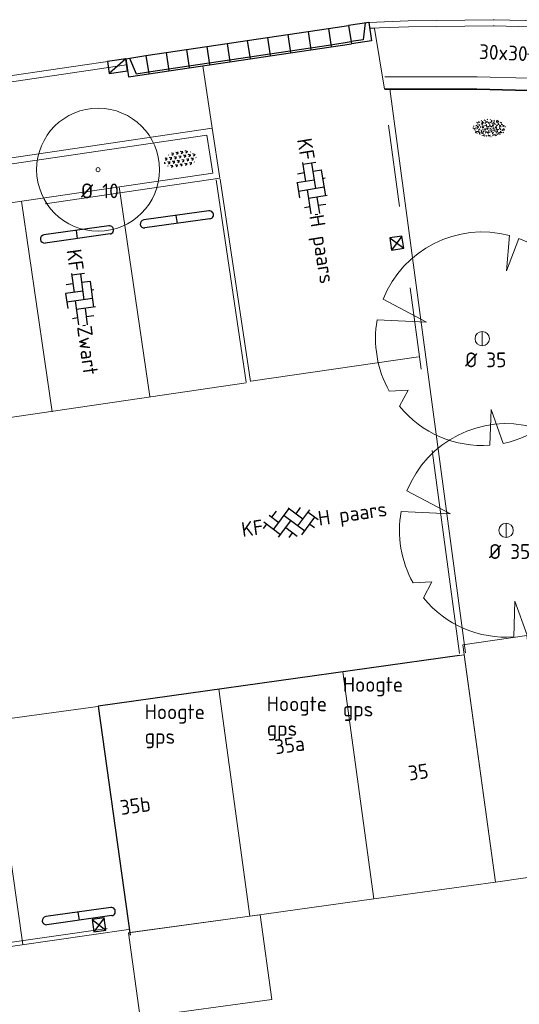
# Model space of a CAD drawing. Header units: metres. Extents: x 102746 to 103541, y 468531 to 469408.
# Tile 20 of 87: x 103098 to 103110, y 469010 to 469034. Entities that reach past the tile are written whole.
import ezdxf
from ezdxf.enums import TextEntityAlignment as Align

# ---------------------------------------------------------------- set-up
doc = ezdxf.new("R2010")
doc.units = ezdxf.units.M
doc.linetypes.add('VH-OPSLUITBAND_100X200', pattern=[16, 8, -2, 4, -2])
doc.linetypes.add('VH-TROTTOIRBAND_130-150', pattern=[15, 5, -2, 2, -2, 2, -2])
doc.layers.get('0').update_dxf_attribs({"lineweight": 25})
for name, color, linetype, lineweight in [('B-RO-BC-AANGRENZENDE CONSTRUCTIE_STAAL-G', 7, 'Continuous', 0), ('B-RO-GR-BOOM-G', 90, 'Continuous', 13), ('B-RO-GR-BOOM_BOOM_10 CM-S', 90, 'Continuous', 25), ('B-RO-GR-GRAS-S', 60, 'Continuous', 25), ('B-RO-GR-SIERPLANTSOEN-S', 90, 'Continuous', 25), ('B-RO-IE-MEUBILAIR_WEGMEUBILAIR-S', 7, 'Continuous', 25), ('B-RO-OG-BGT-G', 253, 'Continuous', 13), ('B-RO-RI-HWA_KOLK-S', 150, 'Continuous', 25), ('B-RO-VH-KANTOPSLUITING_ACHTERKANTBAND-G', 253, 'Continuous', 18), ('B-RO-VH-KANTOPSLUITING_ELEMENT_INRIT-S', 252, 'Continuous', 25), ('B-RO-VH-KANTOPSLUITING_OPSLUITBAND_100X200-G', 150, 'VH-OPSLUITBAND_100X200', 18), ('B-RO-VH-KANTOPSLUITING_TROTTOIRBAND_130 150-G', 84, 'VH-TROTTOIRBAND_130-150', 18), ('B-RO-VH-VERHARDING-G', 252, 'Continuous', 18), ('B-RO-VH-VERHARDING_BETONSTRAATSTEEN-S', 252, 'Continuous', 25), ('B-RO-VH-VERHARDING_TEGEL_BETON-S', 252, 'Continuous', 25), ('X-XX-AL-T18', 7, 'Continuous', 18)]:
    doc.layers.add(name, color=color, linetype=linetype, lineweight=lineweight)
doc.layers.add('B-RO-GR-BOOM_WILG-G', color=7, linetype='Continuous', lineweight=13, true_color=0x5c5c00)
doc.layers.add('R-RO-VH-VERHARDING_TEGEL_BETON_NOKKEN-G', color=7, linetype='Continuous', lineweight=35, true_color=0x30c200)
doc.layers.add('Punten', color=7, linetype='Continuous')
doc.styles.add('NLCS-ISO', font='txt')
doc.styles.add('NLCS-ISO-M200-T18', font='txt', dxfattribs={"height": 0.36})

# ---------------------------------------------------------------- blocks, each defined once
blk = doc.blocks.new('SIE-WEG_PARKEERMAATREGEL_STOOTBAND_200X200X900_DUBBEL')
for p, q in [((0.7999999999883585, 0.1000000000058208), (-0.8000000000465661, 0.1000000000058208)), ((0, -0.1000000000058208), (0, 0.1000000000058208)), ((0.7999999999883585, -0.1000000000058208), (-0.7999999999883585, -0.1000000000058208))]:
    blk.add_line(p, q)
for centre, start, end in [((-0.7999999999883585, 2.91038304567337e-11), 89.99999999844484, 269.9999999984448), ((0.8000000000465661, -8.731149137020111e-11), 269.9999999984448, 90.00000001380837)]:
    blk.add_arc(centre, 0.1, start, end)
blk = doc.blocks.new('B-SRI-KOLK_STRAAT_300X300-SO')
for p, q in [((-0.7500000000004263, 2.842170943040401e-13), (0.7499999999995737, 1.500000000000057)), ((0.7499999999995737, 2.842170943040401e-13), (-0.7500000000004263, 1.500000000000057))]:
    blk.add_line(p, q)
at = {"flags": 128}
blk.add_lwpolyline([(-0.7500000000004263, 2.842170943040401e-13), (0.7499999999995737, 2.842170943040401e-13), (0.7499999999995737, 1.500000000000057), (-0.7500000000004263, 1.500000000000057)], close=True, dxfattribs=at)
blk = doc.blocks.new('SGR-BOOM 10')
at = {"layer": 'B-RO-GR-BOOM-G'}
for radius in [1.5, 0.05]:
    blk.add_circle((0.0006134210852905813, -0.0002409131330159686), radius, dxfattribs=at)
at = {"layer": 'X-XX-AL-T18', "insert": (-0.4167809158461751, -0.3367894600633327), "char_height": 0.36, "attachment_point": 1, "style": 'NLCS-ISO-M200-T18'}
blk.add_mtext_dynamic_manual_height_columns('%%C 10', width=1.833884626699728, gutter_width=1.8, heights=[0], dxfattribs=at)
blk = doc.blocks.new('B-SVH-INRITELEMENT_130 150_180X450X500_LINKS')
for p, q in [((-0.5, 0.45), (0, 0.45)), ((-0.5, 0), (-0.5, 0.45)), ((-0.4052631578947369, 0), (-0.3, 0.3999999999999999)), ((-0.3, 0.3999999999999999), (0, 0.3999999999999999)), ((0, 0), (0, 0.45)), ((-0.5, 0), (0, 0))]:
    blk.add_line(p, q)
blk = doc.blocks.new('B-SVH-INRITELEMENT_130 150_180X450X500_MIDDEN')
for p, q in [((0, 0), (0, 0.4500000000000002)), ((0, 0.4500000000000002), (0.5, 0.4500000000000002)), ((0, 0.4000000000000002), (0.5, 0.4000000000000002)), ((0.5, 0), (0.5, 0.4500000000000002)), ((0, 0), (0.5, 0))]:
    blk.add_line(p, q)
blk = doc.blocks.new('B-SVH-INRITELEMENT_130 150_180X450X500_RECHTS')
for p, q in [((0, 0), (0, 0.45)), ((0.5, 0.45), (0, 0.45)), ((0.3, 0.3999999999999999), (0, 0.3999999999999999)), ((0.405263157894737, 0), (0.3, 0.3999999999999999)), ((0.5, 0), (0.5, 0.45)), ((0.5, 0), (0, 0))]:
    blk.add_line(p, q)
blk = doc.blocks.new('SVH-BSS_KEIFORMAAT_ELLEBOOG_KL-SO')
for p, q in [((-1.871609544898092, 1.501752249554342), (-1.871609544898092, 0.3855414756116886)), ((-1.871609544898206, 1.435541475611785), (1.278390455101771, 1.435541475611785)), ((-0.8216095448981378, 1.746491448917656), (-0.8216095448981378, 1.435541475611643)), ((0.2283904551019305, 1.435541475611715), (0.2283904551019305, -1.714458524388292)), ((1.278390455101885, 1.667504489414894), (1.278390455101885, -0.664458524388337)), ((2.32839045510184, 1.309937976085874), (2.32839045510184, 0.3855414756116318)), ((-2.921609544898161, 0.9167434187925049), (-2.921609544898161, -0.6644585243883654)), ((-2.921609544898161, 0.3855414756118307), (0.2283904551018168, 0.3855414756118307)), ((-0.8216095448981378, 0.385541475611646), (-0.8216095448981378, -1.746491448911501)), ((1.278390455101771, 0.3855414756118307), (3.316110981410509, 0.3855414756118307)), ((3.378390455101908, 0.1772992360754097), (3.378390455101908, -0.1772992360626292)), ((-3.155125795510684, -0.6644585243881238), (-0.8216095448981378, -0.6644585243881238)), ((-1.871609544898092, -0.6644585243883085), (-1.871609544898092, -1.501752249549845)), ((0.2283904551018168, -0.6644585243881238), (3.155125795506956, -0.6644585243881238)), ((2.32839045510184, -0.6644585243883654), (2.32839045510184, -1.30993797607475)), ((-0.8216095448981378, -1.714458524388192), (1.034122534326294, -1.714458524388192))]:
    blk.add_line(p, q)
at = {"style": 'NLCS-ISO'}
blk.add_attdef('FORMAAT', text='', height=1.8, dxfattribs=at).set_placement((-3.39489953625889, -4.365574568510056e-15), align=Align.MIDDLE_RIGHT)
blk.add_attdef('KLEUR', text='', height=1.8, dxfattribs=at).set_placement((3.39489953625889, 3.637978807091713e-16), align=Align.MIDDLE_LEFT)
at = {"style": 'NLCS-ISO', "flags": 1}
blk.add_attdef('FUNCTIE', text='', height=1.8, dxfattribs=at).set_placement((0.1159930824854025, -3.584775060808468), align=Align.MIDDLE_CENTER)
blk = doc.blocks.new('SVH-BSS_KEIFORMAAT_KEPER_KL-SO')
for p, q in [((-2.227386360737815, -0.7424621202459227), (-2.461364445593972e-13, 1.484924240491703)), ((-2.227386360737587, 0.7424621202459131), (-1.567820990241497, 1.402027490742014)), ((-0.09998502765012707, 1.584909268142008), (1.484924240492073, -2.322309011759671e-13)), ((0.742462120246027, 0.7424621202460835), (1.404576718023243, 1.404576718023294)), ((-3.43788558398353, -0.4680371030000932), (-2.969848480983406, 3.774758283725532e-14)), ((-3.307551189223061, 0.3377027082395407), (-1.484924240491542, -1.484924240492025)), ((-2.519732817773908, 1.034808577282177), (-1.484924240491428, -2.748912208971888e-13)), ((-1.773950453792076, -1.773950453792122), (2.086109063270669e-13, 2.082778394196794e-13)), ((-0.7424621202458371, 0.7424621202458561), (1.484924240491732, -1.48492424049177)), ((0.7424621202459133, -0.7424621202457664), (2.463847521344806, 0.9789232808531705)), ((1.058390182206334, -1.911458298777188), (2.969848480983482, 9.325873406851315e-15)), ((2.227386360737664, 0.7424621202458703), (3.310004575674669, -0.3401560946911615)), ((-0.7424621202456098, -0.7424621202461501), (0.5036314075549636, -1.988555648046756)), ((2.227386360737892, -0.7424621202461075), (2.720216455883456, -1.235292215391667)), ((-0.5150548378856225, -1.999979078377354), (9.492406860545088e-14, -1.484924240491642))]:
    blk.add_line(p, q)
at = {"style": 'NLCS-ISO'}
blk.add_attdef('FORMAAT', text='', height=1.8, dxfattribs=at).set_placement((-3.471395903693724, -0.2340185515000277), align=Align.MIDDLE_RIGHT)
blk.add_attdef('KLEUR', text='', height=1.8, dxfattribs=at).set_placement((3.318214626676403, -0.215048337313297), align=Align.MIDDLE_LEFT)
at = {"style": 'NLCS-ISO', "flags": 1}
blk.add_attdef('FUNCTIE', text='', height=1.8, dxfattribs=at).set_placement((0.1159930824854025, -3.584775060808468), align=Align.MIDDLE_CENTER)
blk = doc.blocks.new('SVH-TEGEL_300X300_DUN_LINT_KL-SO')
for p, q in [((-2.25, 1.355676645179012), (-2.25, -6.969183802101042e-16)), ((-1.900843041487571, 1.499999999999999), (1.90084304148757, 1.499999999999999)), ((-1.5, 1.624087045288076), (-1.5, 1.499999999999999)), ((-0.7499999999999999, 1.5), (-0.7500000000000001, 1.377682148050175e-16)), ((3.325515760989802e-16, 1.810386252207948), (2.755364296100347e-16, 1.499999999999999)), ((0.7500000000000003, 1.499999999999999), (0.7500000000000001, -1.247991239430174e-15)), ((1.5, 1.624087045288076), (1.5, 1.499999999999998)), ((2.25, 1.355676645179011), (2.25, -4.133046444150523e-16)), ((0, 0), (-2.755364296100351e-16, -1.500000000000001)), ((-3.39489953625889, -4.866106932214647e-16), (3.39489953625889, -1.733835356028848e-15)), ((-3, -3.055132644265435e-15), (-3.000000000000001, -0.8474312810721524)), ((-1.5, -8.346865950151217e-16), (-1.5, -1.500000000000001)), ((1.5, -2.495982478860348e-15), (1.5, -1.500000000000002)), ((2.999999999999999, -2.495982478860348e-15), (2.999999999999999, -0.8474312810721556)), ((-1.900843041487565, -1.500000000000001), (1.900843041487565, -1.500000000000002)), ((-0.7500000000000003, -1.499999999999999), (-0.7500000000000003, -1.765655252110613)), ((0.7499999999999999, -1.500000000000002), (0.7499999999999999, -1.765655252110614))]:
    blk.add_line(p, q)
at = {"style": 'NLCS-ISO'}
blk.add_attdef('FORMAAT', text='', height=1.8, dxfattribs=at).set_placement((-3.39489953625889, -4.866106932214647e-16), align=Align.MIDDLE_RIGHT)
blk.add_attdef('KLEUR', text='', height=1.8, dxfattribs=at).set_placement((3.39489953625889, -1.733835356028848e-15), align=Align.MIDDLE_LEFT)
at = {"style": 'NLCS-ISO', "flags": 1}
blk.add_attdef('FUNCTIE', text='', height=1.8, dxfattribs=at).set_placement((0.1159930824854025, -3.584775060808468), align=Align.MIDDLE_CENTER)
blk = doc.blocks.new('SGR-GRAS_01-SO')
at = {"ltscale": 0.1}
for p, q in [((-1.963883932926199, -0.07009183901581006), (-1.976907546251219, 0.003768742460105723)), ((-1.929988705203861, 0.1884380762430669), (-1.925125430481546, 0.244025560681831)), ((-1.893339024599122, 0.2367171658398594), (-1.921057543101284, 0.2527204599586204)), ((-1.667776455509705, 0.02335000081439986), (-1.595332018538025, 0.04276142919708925)), ((-1.595790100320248, 0.240727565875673), (-1.64882310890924, 0.2937605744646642)), ((-1.530182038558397, 0.3157235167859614), (-1.59513394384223, 0.3532235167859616)), ((-1.448094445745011, 0.6444293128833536), (-1.520538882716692, 0.6638407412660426)), ((-1.516706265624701, 0.1869036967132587), (-1.441706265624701, 0.1869036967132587)), ((-1.468505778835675, 0.5757413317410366), (-1.481529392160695, 0.6496019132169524)), ((-1.358436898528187, 0.2062951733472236), (-1.430881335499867, 0.2257066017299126)), ((-1.426759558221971, 0.4761588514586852), (-1.354315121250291, 0.4955702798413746)), ((-1.420534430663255, 0.1307330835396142), (-1.355582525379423, 0.1682330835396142)), ((-1.36865807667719, 0.009476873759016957), (-1.38168169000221, 0.08333745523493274)), ((-1.375079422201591, 0.1056770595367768), (-1.3220464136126, 0.1587100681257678)), ((-1.334450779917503, 0.1112397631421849), (-1.327914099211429, 0.1859543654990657)), ((-1.301832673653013, 0.7612362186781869), (-1.32375157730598, 0.7738911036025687)), ((-1.2843362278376, 0.6840517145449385), (-1.277799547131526, 0.7587663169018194)), ((-1.1670250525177, 0.394729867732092), (-1.231976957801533, 0.4322298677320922)), ((-1.171526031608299, 0.2407275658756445), (-1.22455904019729, 0.2937605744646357)), ((-1.153848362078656, 0.6473139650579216), (-1.206881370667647, 0.7003469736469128)), ((-1.112369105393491, 0.1721709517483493), (-1.039924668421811, 0.1915823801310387)), ((-1.032217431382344, 0.02822351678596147), (-1.097169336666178, 0.06572351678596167)), ((-0.9386756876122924, 0.8402425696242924), (-1.003627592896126, 0.8777425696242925)), ((-0.9684930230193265, 0.5122634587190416), (-0.9154600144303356, 0.5652964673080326)), ((-0.8926870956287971, 0.4956083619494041), (-0.9651315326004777, 0.5150197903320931)), ((-0.9417062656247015, 0.1869036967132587), (-0.8667062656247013, 0.1869036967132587)), ((-0.9225698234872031, 0.4182330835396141), (-0.8576179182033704, 0.4557330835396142)), ((-0.8917062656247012, 0.8119036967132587), (-0.8167062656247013, 0.8119036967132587)), ((-0.8732799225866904, 0.6553100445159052), (-0.8863035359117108, 0.7291706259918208)), ((-0.8030295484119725, 0.05747422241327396), (-0.8754739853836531, 0.07688565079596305)), ((-0.8713522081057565, 0.6249798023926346), (-0.7989077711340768, 0.644391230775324)), ((-0.8038680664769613, 0.4737362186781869), (-0.8688199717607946, 0.5112362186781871)), ((-0.7472619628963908, 0.2407275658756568), (-0.800294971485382, 0.293760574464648)), ((-0.7734322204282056, 0.0890455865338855), (-0.786455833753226, 0.1629061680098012)), ((-0.7295842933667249, 0.6473139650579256), (-0.7826173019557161, 0.7003469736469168)), ((-0.738912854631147, 0.03404145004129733), (-0.7323761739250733, 0.1087560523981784)), ((-0.6690604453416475, 0.107229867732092), (-0.734012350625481, 0.1447298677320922)), ((-0.6887983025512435, 0.606853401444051), (-0.6822616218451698, 0.6815680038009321)), ((-0.5755187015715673, 0.9192489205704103), (-0.6404706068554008, 0.9567489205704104)), ((-0.5619066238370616, 0.9188498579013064), (-0.5088736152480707, 0.9718828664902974)), ((-0.5569617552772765, 0.3209919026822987), (-0.4845173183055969, 0.3404033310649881)), ((-0.4407110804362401, 0.5527425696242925), (-0.5056629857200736, 0.5902425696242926)), ((-0.4269372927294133, 0.7849215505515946), (-0.4993817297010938, 0.8043329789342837)), ((-0.4246052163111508, 0.7057330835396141), (-0.3596533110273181, 0.743233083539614)), ((-0.3372797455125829, 0.3467874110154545), (-0.4097241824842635, 0.3661988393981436)), ((-0.3229978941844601, 0.2407275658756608), (-0.3760309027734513, 0.293760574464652)), ((-0.305903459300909, 0.186236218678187), (-0.3708553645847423, 0.2237362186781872)), ((-0.3667062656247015, 0.1869036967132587), (-0.2917062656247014, 0.1869036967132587)), ((-0.305320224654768, 0.6473139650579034), (-0.3583532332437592, 0.7003469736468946)), ((-0.3167062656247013, 0.8119036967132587), (-0.2417062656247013, 0.8119036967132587)), ((-0.3159448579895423, 0.773800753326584), (-0.2435004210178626, 0.7932121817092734)), ((-0.278054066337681, 0.7348787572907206), (-0.2910776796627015, 0.8087393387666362)), ((-0.2123617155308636, 0.998255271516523), (-0.2688534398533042, 1.03087078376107)), ((-0.2425713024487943, 0.01700400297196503), (-0.1701268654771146, 0.03641543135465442)), ((-0.1782063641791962, 0.1686142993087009), (-0.1912299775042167, 0.2424748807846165)), ((-0.1433749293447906, -0.04315686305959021), (-0.1368382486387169, 0.03155773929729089)), ((-0.07755409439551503, 0.6317489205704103), (-0.1425059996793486, 0.6692489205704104)), ((-0.09326037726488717, 0.5296550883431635), (-0.08672369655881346, 0.6043696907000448)), ((-0.08460954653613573, 0.1587100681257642), (-0.03157653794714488, 0.2117430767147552)), ((-0.06880394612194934, 0.1894672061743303), (-0.003852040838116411, 0.2269672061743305)), ((0.05725352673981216, 0.2652425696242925), (-0.007698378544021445, 0.3027425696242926)), ((-0.001554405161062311, 0.4698128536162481), (0.07089003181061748, 0.4892242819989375)), ((0.1012661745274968, 0.2407275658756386), (0.04823316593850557, 0.2937605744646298)), ((0.128470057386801, 0.6361005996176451), (0.05602562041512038, 0.6555120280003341)), ((0.1189438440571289, 0.6473139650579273), (0.06591083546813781, 0.7003469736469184)), ((0.07335939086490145, 0.9932330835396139), (0.1383112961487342, 1.030733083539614)), ((0.2181276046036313, 0.1979664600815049), (0.1456831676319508, 0.217377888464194)), ((0.2082937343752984, 0.1869036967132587), (0.2832937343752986, 0.1869036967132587)), ((0.2856028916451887, 0.7107552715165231), (0.2206509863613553, 0.7482552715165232)), ((0.2394624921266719, 0.9226217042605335), (0.3119069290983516, 0.9420331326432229)), ((0.2582937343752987, 0.8119036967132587), (0.3332937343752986, 0.8119036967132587)), ((0.3171717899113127, 0.8144474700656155), (0.3041481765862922, 0.888308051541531)), ((0.3128360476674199, 0.1658249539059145), (0.3852804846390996, 0.1852363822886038)), ((0.3219768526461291, 0.565296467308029), (0.37500986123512, 0.61832947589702)), ((0.4204105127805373, 0.3442489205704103), (0.3554586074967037, 0.3817489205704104)), ((0.4170194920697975, 0.2481830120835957), (0.403995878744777, 0.3220435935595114)), ((0.4291606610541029, 0.4769672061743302), (0.4941125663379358, 0.5144672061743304)), ((0.5255302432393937, 0.2407275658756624), (0.4724972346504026, 0.2937605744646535)), ((0.5432079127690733, 0.6473139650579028), (0.4901749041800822, 0.700346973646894)), ((0.5552181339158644, -0.02225743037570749), (0.4902662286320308, 0.01524256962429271)), ((0.5022775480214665, 0.4524567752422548), (0.5088142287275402, 0.5271713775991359)), ((0.5942198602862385, 0.9254137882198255), (0.521775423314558, 0.9448252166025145)), ((0.5538529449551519, 0.6186338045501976), (0.6262973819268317, 0.638045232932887)), ((0.6487598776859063, 0.7897616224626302), (0.5838079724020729, 0.8272616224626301)), ((0.6838774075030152, 0.4872796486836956), (0.6114329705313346, 0.5066910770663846)), ((0.7735349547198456, 0.04914550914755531), (0.701090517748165, 0.06855693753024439)), ((0.7835674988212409, 0.4232552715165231), (0.7186155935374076, 0.4607552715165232)), ((0.7832937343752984, 0.1869036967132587), (0.8582937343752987, 0.1869036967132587)), ((0.8332937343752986, 0.8119036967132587), (0.9082937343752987, 0.8119036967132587)), ((0.9183751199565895, 0.05674892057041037), (0.853423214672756, 0.09424892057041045)), ((0.8682433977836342, 0.3146459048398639), (0.9406878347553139, 0.3340573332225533)), ((0.9497943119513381, 0.240727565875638), (0.896761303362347, 0.2937605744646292)), ((0.9123976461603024, 0.8940161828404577), (0.9069385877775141, 0.9249760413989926)), ((0.9674719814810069, 0.6473139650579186), (0.9144389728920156, 0.7003469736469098)), ((0.9271252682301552, 0.7644672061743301), (0.992077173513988, 0.8019672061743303)), ((1.011916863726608, 0.8687679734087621), (0.946964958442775, 0.9062679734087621)), ((1.012245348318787, 0.3277517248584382), (0.9992217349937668, 0.4016123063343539)), ((1.149627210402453, 0.7765928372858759), (1.077182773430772, 0.796004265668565)), ((1.146724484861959, 0.5022616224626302), (1.081772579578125, 0.5397616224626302)), ((1.097815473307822, 0.3752584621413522), (1.104352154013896, 0.4499730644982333)), ((1.109260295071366, 0.767454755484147), (1.181704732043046, 0.7868661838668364)), ((1.239284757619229, 0.338458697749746), (1.166840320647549, 0.357870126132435)), ((1.18263385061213, 0.01065800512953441), (1.255078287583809, 0.0300694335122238)), ((1.205860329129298, 0.2117430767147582), (1.258893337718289, 0.2647760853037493)), ((1.281532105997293, 0.1357552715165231), (1.21658020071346, 0.1732552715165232)), ((1.282926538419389, 0.2482013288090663), (1.347878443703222, 0.2857013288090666)), ((1.374058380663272, 0.2407275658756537), (1.32102537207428, 0.2937605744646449)), ((1.391736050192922, 0.6473139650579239), (1.338703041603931, 0.7003469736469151)), ((1.358293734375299, 0.1869036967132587), (1.433293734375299, 0.1869036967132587)), ((1.423650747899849, 0.4634668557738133), (1.496095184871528, 0.4828782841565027)), ((1.509881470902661, 0.5812679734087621), (1.444929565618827, 0.6187679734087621)), ((1.644689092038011, 0.2147616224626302), (1.579737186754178, 0.2522616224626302)), ((1.607471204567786, 0.4073204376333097), (1.594447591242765, 0.4811810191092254)), ((1.693353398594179, 0.2980601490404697), (1.699890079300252, 0.3727747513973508)), ((1.794692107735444, 0.1896377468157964), (1.722247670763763, 0.2090491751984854)), ((1.738041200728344, 0.1594789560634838), (1.810485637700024, 0.1788903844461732)), ((1.798322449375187, 0.240727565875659), (1.745289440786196, 0.2937605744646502)), ((1.933293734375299, 0.1869036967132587), (1.948146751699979, 0.1869036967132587)), ((-1.918499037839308, -0.1567669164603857), (-1.853547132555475, -0.1192669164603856)), ((-1.824186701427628, -0.08301801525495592), (-1.896631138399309, -0.06360658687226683)), ((-1.758531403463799, -0.1297891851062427), (-1.823483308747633, -0.0922891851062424)), ((-1.781665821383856, -0.300909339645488), (-1.728632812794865, -0.247876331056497)), ((-1.623723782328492, -0.4962955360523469), (-1.688675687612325, -0.4587955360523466)), ((-1.631145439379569, -0.572445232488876), (-1.68417844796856, -0.5194122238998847)), ((-1.613467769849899, -0.1658588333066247), (-1.666500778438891, -0.1128258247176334)), ((-1.566706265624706, -0.4380963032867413), (-1.491706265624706, -0.4380963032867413)), ((-1.535305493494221, -0.6572178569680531), (-1.497745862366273, -0.6355327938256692)), ((-1.395374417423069, -0.05078283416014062), (-1.460326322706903, -0.01328283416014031)), ((-1.384565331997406, -0.4615721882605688), (-1.378028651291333, -0.3868575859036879)), ((-1.353386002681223, -0.2806378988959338), (-1.280941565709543, -0.2612264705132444)), ((-1.268779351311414, -0.2318389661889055), (-1.341223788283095, -0.2124275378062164)), ((-1.260566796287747, -0.4172891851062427), (-1.32551870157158, -0.3797891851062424)), ((-1.268810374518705, -0.5567875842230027), (-1.281833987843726, -0.4829270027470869)), ((-1.206881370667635, -0.5724452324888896), (-1.259914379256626, -0.5194122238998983)), ((-1.179121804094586, -0.6699731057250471), (-1.251566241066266, -0.650561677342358)), ((-1.189203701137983, -0.1658588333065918), (-1.242236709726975, -0.1128258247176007)), ((-1.125759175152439, -0.7837955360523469), (-1.190711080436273, -0.7462955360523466)), ((-1.064733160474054, -0.3855327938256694), (-0.9997812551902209, -0.3480327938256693)), ((-1.038995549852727, -0.5846257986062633), (-0.9665511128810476, -0.5652143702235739)), ((-0.991706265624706, -0.4380963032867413), (-0.9167062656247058, -0.4380963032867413)), ((-0.8974098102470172, -0.3382828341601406), (-0.9623617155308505, -0.3007828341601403)), ((-0.8977823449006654, -0.6544627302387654), (-0.8447493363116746, -0.6014297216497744)), ((-0.8361067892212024, -0.9432198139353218), (-0.8533279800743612, -0.9259986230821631)), ((-0.7826173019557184, -0.5724452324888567), (-0.8356503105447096, -0.5194122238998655)), ((-0.7626021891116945, -0.7047891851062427), (-0.8275540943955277, -0.6672891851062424)), ((-0.7649396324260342, -0.1658588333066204), (-0.8179726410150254, -0.1128258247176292)), ((-0.7979786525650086, -0.1318169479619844), (-0.7255342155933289, -0.112405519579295)), ((-0.7890274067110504, -0.5387705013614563), (-0.7824907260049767, -0.4640558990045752)), ((-0.7133720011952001, -0.3806599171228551), (-0.7858164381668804, -0.361248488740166)), ((-0.7246050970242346, -0.8886136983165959), (-0.6521606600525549, -0.8692022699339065)), ((-0.7089318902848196, -0.9017986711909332), (-0.6439799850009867, -0.864298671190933)), ((-0.6237144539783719, -0.8187940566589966), (-0.6961588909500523, -0.7993826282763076)), ((-0.6735845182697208, -0.4772188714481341), (-0.6866081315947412, -0.4033582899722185)), ((-0.534252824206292, -0.2592764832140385), (-0.5992047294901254, -0.2217764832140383)), ((-0.5823747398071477, -0.9944952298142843), (-0.5867604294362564, -0.9696227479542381)), ((-0.5667685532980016, -0.09803279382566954), (-0.5018166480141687, -0.0605327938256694)), ((-0.4911959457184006, -0.2478763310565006), (-0.4381629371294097, -0.1948433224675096)), ((-0.483588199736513, -0.4358048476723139), (-0.4111437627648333, -0.4163934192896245)), ((-0.3994452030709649, -0.6257828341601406), (-0.4643971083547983, -0.5882828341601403)), ((-0.3760309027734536, -0.9790316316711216), (-0.4290639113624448, -0.9259986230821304)), ((-0.416706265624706, -0.4380963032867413), (-0.3417062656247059, -0.4380963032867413)), ((-0.3583532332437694, -0.5724452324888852), (-0.4113862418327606, -0.519412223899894)), ((-0.3406755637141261, -0.1658588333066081), (-0.3937085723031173, -0.1128258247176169)), ((-0.2646375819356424, -0.9922891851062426), (-0.3295894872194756, -0.9547891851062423)), ((-0.2476221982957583, -0.09134672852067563), (-0.3200666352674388, -0.07193530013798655)), ((-0.1710958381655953, -0.180270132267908), (-0.2360477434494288, -0.1427701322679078)), ((-0.1579646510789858, -0.5294808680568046), (-0.2304090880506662, -0.5100694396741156)), ((-0.2109672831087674, -0.6142986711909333), (-0.1460153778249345, -0.5767986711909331)), ((-0.193489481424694, -0.6159688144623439), (-0.1869528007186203, -0.5412542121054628)), ((-0.1691977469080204, -0.7397927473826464), (-0.09675330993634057, -0.720381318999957)), ((-0.06830710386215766, -0.9676150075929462), (-0.1407515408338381, -0.9482035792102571)), ((-0.03628821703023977, -0.5467764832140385), (-0.1012401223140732, -0.5092764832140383)), ((-0.07835866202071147, -0.3976501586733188), (-0.09138227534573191, -0.3237895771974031)), ((-0.01389886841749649, -1.008016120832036), (0.03913414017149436, -0.9549831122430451)), ((0.04823316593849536, -0.9790316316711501), (-0.004799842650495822, -0.925998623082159)), ((0.02148904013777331, -0.9639146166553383), (0.008465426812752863, -0.8900540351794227)), ((0.0659108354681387, -0.5724452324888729), (0.01287782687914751, -0.5194122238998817)), ((0.08358850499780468, -0.1658588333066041), (0.0305554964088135, -0.1128258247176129)), ((0.09851940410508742, -0.9132828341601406), (0.03356749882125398, -0.8757828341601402)), ((0.07181915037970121, -0.2869838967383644), (0.1442635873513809, -0.2675724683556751)), ((0.1920611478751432, -0.101263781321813), (0.1271092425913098, -0.06376378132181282)), ((0.1582937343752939, -0.4380963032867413), (0.2332937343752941, -0.4380963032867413)), ((0.1721150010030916, -1.036566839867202), (0.217637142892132, -1.024369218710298)), ((0.307785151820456, -0.2401676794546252), (0.2353407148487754, -0.2207562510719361)), ((0.326868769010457, -0.467770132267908), (0.2619168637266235, -0.4302701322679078)), ((0.2869973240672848, -0.3267986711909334), (0.3519492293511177, -0.2892986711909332)), ((0.3974426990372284, -0.6783018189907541), (0.324998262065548, -0.6588903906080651)), ((0.3862096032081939, -0.590971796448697), (0.4586540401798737, -0.5715603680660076)), ((0.3926875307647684, -0.6014297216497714), (0.4457205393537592, -0.5483967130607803)), ((0.4616763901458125, -0.8342764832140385), (0.3967244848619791, -0.7967764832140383)), ((0.4020484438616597, -0.6931671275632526), (0.4085851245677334, -0.6184525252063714)), ((0.4724972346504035, -0.9790316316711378), (0.4194642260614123, -0.9259986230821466)), ((0.4901749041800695, -0.5724452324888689), (0.4371418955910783, -0.5194122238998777)), ((0.4521629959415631, -0.1203551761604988), (0.4586996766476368, -0.04564057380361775)), ((0.5078525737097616, -0.1658588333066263), (0.4548195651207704, -0.1128258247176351)), ((0.5168671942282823, -0.3180814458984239), (0.5038435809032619, -0.2442208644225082)), ((0.6167148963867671, -0.8843459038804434), (0.6036912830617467, -0.8104853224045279)), ((0.6900257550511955, -0.388763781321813), (0.6250738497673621, -0.3512637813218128)), ((0.6272265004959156, -0.138162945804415), (0.6996709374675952, -0.1187515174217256)), ((0.6427985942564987, -0.8430645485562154), (0.7077504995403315, -0.8055645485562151)), ((0.7006000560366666, -0.8949596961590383), (0.7730444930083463, -0.875548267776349)), ((0.7332937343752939, -0.4380963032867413), (0.8082937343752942, -0.4380963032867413)), ((0.8248333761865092, -0.755270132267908), (0.7598814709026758, -0.7177701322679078)), ((0.7849619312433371, -0.03929867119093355), (0.84991383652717, -0.001798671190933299)), ((0.8631925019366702, -0.3889886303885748), (0.7907480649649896, -0.3695772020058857)), ((0.7992739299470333, -0.1948433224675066), (0.852306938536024, -0.1418103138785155)), ((0.8560084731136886, -0.9382788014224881), (0.8437282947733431, -0.9259986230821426)), ((0.9144389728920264, -0.5724452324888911), (0.8614059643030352, -0.5194122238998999)), ((0.9321166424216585, -0.1658588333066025), (0.8790836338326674, -0.1128258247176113)), ((0.9528500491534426, -0.8271227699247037), (0.8804056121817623, -0.8077113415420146)), ((0.9416169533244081, -0.4421508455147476), (1.014061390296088, -0.4227394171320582)), ((1.053182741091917, -0.3097574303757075), (0.988230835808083, -0.2722574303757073)), ((0.9975863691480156, -0.7703654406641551), (1.004123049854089, -0.695650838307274)), ((1.047700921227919, -0.1975534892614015), (1.054237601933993, -0.1228388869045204)), ((1.112093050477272, -0.2385127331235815), (1.099069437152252, -0.1646521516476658)), ((1.187990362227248, -0.676263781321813), (1.123038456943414, -0.6387637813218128)), ((1.140763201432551, -0.5555645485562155), (1.205715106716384, -0.5180645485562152)), ((1.211940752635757, -0.804777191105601), (1.198917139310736, -0.7309166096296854)), ((1.256007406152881, -0.7461387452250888), (1.328451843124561, -0.7267273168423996)), ((1.32894230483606, -0.09967544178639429), (1.256497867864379, -0.0802640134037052)), ((1.338703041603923, -0.5724452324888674), (1.285670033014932, -0.5194122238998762)), ((1.356380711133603, -0.1658588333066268), (1.303347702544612, -0.1128258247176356)), ((1.308293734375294, -0.4380963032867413), (1.383293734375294, -0.4380963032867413)), ((1.418599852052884, -0.5378095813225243), (1.346155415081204, -0.5183981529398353)), ((1.416339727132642, -0.2307510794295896), (1.351387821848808, -0.1932510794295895)), ((1.551147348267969, -0.5972574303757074), (1.486195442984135, -0.5597574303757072)), ((1.497024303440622, -0.2933298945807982), (1.569468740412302, -0.2739184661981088)), ((1.638727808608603, -0.2680645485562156), (1.703679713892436, -0.2305645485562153)), ((1.643238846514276, -0.2747518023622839), (1.649775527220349, -0.2000372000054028)), ((1.684164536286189, -0.5473895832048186), (1.736190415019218, -0.4953637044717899)), ((1.70731890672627, -0.1589440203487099), (1.69429529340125, -0.08508343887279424)), ((1.71280390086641, -0.5222820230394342), (1.709934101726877, -0.5194122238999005)), ((1.779496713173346, -0.1517447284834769), (1.714544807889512, -0.1142447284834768)), ((1.780644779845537, -0.1658588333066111), (1.727611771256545, -0.1128258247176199)), ((1.884349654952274, -0.2484963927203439), (1.811905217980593, -0.2290849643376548))]:
    blk.add_line(p, q, dxfattribs=at)
at = {"ltscale": 0.1, "style": 'NLCS-ISO'}
blk.add_attdef('TYPE', text='', height=0.5, dxfattribs=at).set_placement((3.470943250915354, -0.01606055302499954), align=Align.MIDDLE_CENTER)
blk = doc.blocks.new('A$C97b2be2f')
at = {"layer": 'B-RO-GR-BOOM_WILG-G', "ltscale": 20, "flags": 128}
for points in [[(0.3810232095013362, 1.440527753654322), (0.3371788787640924, 0.9489948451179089), (0.5119143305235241, 1.399371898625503)], [(-1.466283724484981, 0.2651724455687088), (-0.7783972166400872, 0.2324743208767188), (-1.384460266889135, 0.5509729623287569)], [(1.489571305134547, -0.0383792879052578), (0.7584925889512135, -0.1628187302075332), (1.330071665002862, -0.6717320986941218)], [(-1.153620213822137, -0.9431077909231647), (-1.036310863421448, -0.7157619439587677), (-1.297781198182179, -0.7321646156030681)], [(0.2935069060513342, -1.460886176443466), (0.1240664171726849, -0.9855914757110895), (0.1067133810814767, -1.486241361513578)]]:
    blk.add_lwpolyline(points, dxfattribs=at)
blk.add_lwpolyline([(1.489569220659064, -0.03837923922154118, 0.3219436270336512), (0.5119133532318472, 1.399369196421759, 0.3219436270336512)], format="xyb", dxfattribs=at)
at = {"layer": 'B-RO-GR-BOOM_WILG-G', "ltscale": 20}
for start, end in [(75.18440999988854, 158.2989530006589), (169.7490490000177, 209.4302330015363), (281.3600670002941, 333.2046490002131), (219.2666920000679, 274.1068389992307)]:
    blk.add_arc((0, 0), 1.490063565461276, start, end, dxfattribs=at)
blk = doc.blocks.new('SGR-SIERPLANTSOEN-SO')
at = {"ltscale": 0.1}
h = blk.add_hatch(dxfattribs=at)
h.set_pattern_fill('GR-SIERPLANTSOEN', color=256, scale=0.1, style=0, pattern_type=2)
h.set_pattern_definition([(30, (-2.066961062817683, -1.090504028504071), (0.2886752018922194, 0.4999998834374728), [0.2, -0.8]), (90, (-1.980358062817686, -1.140504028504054), (-0.288675, 0.5), [0.2, -0.8]), (150, (-1.893755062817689, -1.090504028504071), (-0.5773502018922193, 1.165625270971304e-07), [0.2, -0.8])])
edge = h.paths.add_edge_path()
edge.add_ellipse((0, 0), major_axis=(1.980358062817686, 0), ratio=0.5254120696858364, start_angle=0, end_angle=360, ccw=False)
at = {"ltscale": 0.1, "style": 'NLCS-ISO'}
blk.add_attdef('TYPE', text='', height=0.5, dxfattribs=at).set_placement((3.470943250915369, -0.01606055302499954), align=Align.MIDDLE_CENTER)
blk = doc.blocks.new('B-SRI-KOLK_TROTTOIR-SO')
blk.add_line((-1.124999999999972, 0), (1.124999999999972, 1.499999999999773))
at = {"flags": 128}
blk.add_lwpolyline([(-1.124999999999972, 0), (1.124999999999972, 0), (1.124999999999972, 1.499999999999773), (-1.124999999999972, 1.499999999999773)], close=True, dxfattribs=at)

msp = doc.modelspace()

# ---------------------------------------------------------------- linework, layer by layer
at = {"layer": 'B-RO-GR-BOOM_WILG-G', "flags": 128}
for points, elevation in [([(103109.2544802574, 469026.12625), (103109.2544802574, 469025.77625)], -3.685), ([(103109.8374506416, 469021.4515004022), (103109.8374506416, 469021.1015004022)], -3.623)]:
    msp.add_lwpolyline(points, dxfattribs=dict(at, elevation=elevation))
at = {"layer": 'B-RO-GR-BOOM_WILG-G'}
for centre in [(103109.2544802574, 469025.95125, -3.685), (103109.8374506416, 469021.2765004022, -3.623)]:
    msp.add_circle(centre, 0.175, dxfattribs=at)
at = {"layer": 'B-RO-OG-BGT-G', "color": 252, "flags": 128}
for points in [[(103110.346, 469018.71), (103108.779, 469018.482), (103109.579, 469012.695), (103111.096, 469012.917)], [(103105.8500381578, 469017.8239454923), (103106.608, 469012.286), (103109.579, 469012.695), (103108.8127121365, 469018.2381348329)], [(103106.608, 469012.286), (103105.8500381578, 469017.8239454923), (103102.8291992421, 469017.4006592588), (103103.584, 469011.869)], [(103102.8291992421, 469017.4006592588), (103099.8845585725, 469016.9879752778), (103100.6549570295, 469011.4660181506), (103103.584, 469011.869)], [(103100.619, 469011.461), (103100.904, 469009.393), (103104.117, 469009.835), (103103.832, 469011.903), (103103.584, 469011.869)]]:
    msp.add_lwpolyline(points, close=True, dxfattribs=at)
msp.add_lwpolyline([(103111.096, 469012.917), (103109.579, 469012.695), (103106.608, 469012.286), (103103.584, 469011.869), (103100.6549661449, 469011.4659491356)], dxfattribs=at)
at = {"layer": 'B-RO-VH-KANTOPSLUITING_ACHTERKANTBAND-G', "linetype": 'Continuous'}
for points, elevation in [([(103116.534625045, 469033.164640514), (103116.534625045, 469033.164640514), (103114.078496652, 469033.364810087), (103114.078496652, 469033.364810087), (103111.616457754, 469033.524051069), (103111.616457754, 469033.524051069), (103109.546656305, 469033.581101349), (103109.525118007, 469033.58127447), (103109.525118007, 469033.58127447), (103107.454666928, 469033.55750287), (103106.5094340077, 469033.5222879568)], -3.8314033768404), ([(103100.575737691, 469032.631915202), (103084.520775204, 469030.252706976)], -3.866918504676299), ([(103108.845672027, 469018.2919528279), (103106.99940697, 469032.046995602)], -3.65656340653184), ([(103102.857308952, 469029.838985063), (103103.595512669, 469024.9085436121)], -3.7486331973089), ([(103083.47036849, 469028.24084805), (103086.161825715, 469009.464058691), (103100.620823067, 469011.542146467)], -3.733611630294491)]:
    msp.add_lwpolyline(points, dxfattribs=dict(at, elevation=elevation))
at = {"layer": 'B-RO-VH-KANTOPSLUITING_ACHTERKANTBAND-G', "linetype": 'Continuous', "elevation": -3.65390393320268}
msp.add_lwpolyline([(103083.742148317, 469028.154238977), (103083.872547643, 469027.22927061), (103102.677550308, 469029.991814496), (103102.535971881, 469030.912315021)], close=True, dxfattribs=at)
at = {"layer": 'B-RO-VH-KANTOPSLUITING_OPSLUITBAND_100X200-G'}
for points, elevation in [([(103102.758411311, 469029.8241777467), (103103.4966150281, 469024.8937362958)], -3.7486331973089), ([(103083.5693567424, 469028.2550369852), (103086.2466197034, 469009.5772730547), (103100.6065969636, 469011.6411293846)], -3.733611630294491)]:
    msp.add_lwpolyline(points, dxfattribs=dict(at, elevation=elevation))
at = {"layer": 'B-RO-VH-KANTOPSLUITING_TROTTOIRBAND_130 150-G'}
for points, elevation in [([(103116.5468093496, 469033.3141448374), (103114.0894303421, 469033.5144163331), (103111.6233673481, 469033.6739175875), (103109.5493258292, 469033.7310847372), (103109.5248597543, 469033.7312813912), (103107.4508543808, 469033.707468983), (103106.4882076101, 469033.6647167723)], -3.8314033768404), ([(103100.5537491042, 469032.7802947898), (103084.4987866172, 469030.4010865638)], -3.866918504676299), ([(103108.6970052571, 469018.2719980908), (103106.8507402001, 469032.0270408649)], -3.65656340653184)]:
    msp.add_lwpolyline(points, dxfattribs=dict(at, elevation=elevation))
at = {"layer": 'B-RO-VH-KANTOPSLUITING_TROTTOIRBAND_130 150-G', "elevation": -3.65390393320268}
msp.add_lwpolyline([(103083.5727957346, 469028.2809924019), (103083.7450778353, 469027.0589347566), (103102.8487641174, 469029.8653566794), (103102.6615824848, 469031.0823555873)], close=True, dxfattribs=at)
at = {"layer": 'B-RO-VH-VERHARDING-G', "linetype": 'Continuous'}
for points, elevation in [([(103106.53832845, 469033.521422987), (103106.626953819, 469033.517891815), (103106.872855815, 469032.040086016)], -3.85626782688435), ([(103106.8736336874, 469032.3363322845), (103109.1302061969, 469032.3408810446), (103111.6505382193, 469032.2698547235), (103113.6656862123, 469032.1551679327), (103115.0074814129, 469032.0720399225), (103115.9590968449, 469031.964114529), (103117.2900657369, 469031.7438754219), (103117.5941511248, 469031.6821272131), (103118.2192981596, 469031.4717808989), (103118.8051766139, 469031.1864312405), (103118.8847266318, 469031.1403710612), (103119.4215488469, 469030.7758995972), (103119.8039295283, 469030.4496110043), (103120.3340608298, 469029.6153697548), (103120.6990774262, 469028.9283888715), (103121.0792885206, 469028.0552951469), (103121.2167855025, 469027.6799700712), (103122.0314226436, 469022.3978399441), (103123.2896493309, 469022.5883689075)], -3.84396383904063), ([(103103.611072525, 469024.915190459), (103107.695242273, 469025.506573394)], -3.83665232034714), ([(103103.494285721, 469024.87065871), (103084.481855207, 469022.082755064)], -3.83131467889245), ([(103085.492631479, 469015.02198536), (103099.871190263, 469016.983390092)], -3.79652590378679)]:
    msp.add_lwpolyline(points, dxfattribs=dict(at, elevation=elevation))
at = {"layer": 'B-RO-VH-VERHARDING-G', "flags": 128}
for points, elevation in [([(103102.6615824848, 469031.0823555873), (103102.4387524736, 469032.60625)], -3.65390393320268), ([(103101.142, 469024.538), (103100.3903937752, 469029.6558203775)], -3.803), ([(103098.761, 469024.165), (103098.0059708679, 469029.3055373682)], -3.755), ([(103097.26, 469016.629), (103098.0447113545, 469011.1719004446)], -3.793)]:
    msp.add_lwpolyline(points, dxfattribs=dict(at, elevation=elevation))
at = {"layer": 'Punten', "linetype": 'Continuous', "elevation": -3.74665561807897}
msp.add_lwpolyline([(103108.702810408, 469018.223681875), (103099.884309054, 469016.988015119), (103100.66406443, 469011.400760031)], dxfattribs=at)
at = {"layer": 'R-RO-VH-VERHARDING_TEGEL_BETON_NOKKEN-G', "linetype": 'Continuous', "elevation": -3.84396383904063}
msp.add_lwpolyline([(103106.874238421, 469032.036332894), (103106.874238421, 469032.036332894), (103109.126282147, 469032.040872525), (103109.126282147, 469032.040872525), (103111.637787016, 469031.970094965)], dxfattribs=at)

# ---------------------------------------------------------------- block references
at = {"layer": 'B-RO-BC-AANGRENZENDE CONSTRUCTIE_STAAL-G', "xscale": 1.747387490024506, "yscale": 1.747387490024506, "zscale": 1.747387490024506}
for p in [(103109.2544688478, 469025.9496510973, -3.685), (103109.837439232, 469021.2749014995, -3.623)]:
    msp.add_blockref('A$C97b2be2f', p, dxfattribs=at)
at = {"layer": 'B-RO-GR-BOOM_BOOM_10 CM-S'}
msp.add_blockref('SGR-BOOM 10', (103099.878, 469030.073, -3.63), dxfattribs=at)
at = {"layer": 'B-RO-GR-GRAS-S', "xscale": 0.2, "yscale": 0.2, "zscale": 0.2}
msp.add_blockref('SGR-GRAS_01-SO', (103109.4310768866, 469031.089681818), dxfattribs=at)
at = {"layer": 'B-RO-GR-SIERPLANTSOEN-S', "xscale": 0.2, "yscale": 0.2, "zscale": 0.2, "rotation": 8.74391013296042}
msp.add_blockref('SGR-SIERPLANTSOEN-SO', (103101.8836499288, 469030.3204996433), dxfattribs=at)
at = {"layer": 'B-RO-IE-MEUBILAIR_WEGMEUBILAIR-S', "rotation": 7.932560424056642}
for p in [(103101.8014434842, 469028.8603798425, -3.787770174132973), (103099.3639141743, 469028.4936776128, -3.786206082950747), (103099.4076249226, 469011.8684332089, -3.681468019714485)]:
    msp.add_blockref('SIE-WEG_PARKEERMAATREGEL_STOOTBAND_200X200X900_DUBBEL', p, dxfattribs=at)
at = {"layer": 'B-RO-RI-HWA_KOLK-S', "xscale": 0.2, "yscale": 0.2, "zscale": 0.2}
for name, p, rotation in [('B-SRI-KOLK_TROTTOIR-SO', (103100.3311797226, 469032.7473119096, -3.866918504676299), 188.4293969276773), ('B-SRI-KOLK_STRAAT_300X300-SO', (103107.1476599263, 469028.4314742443, -3.989), 188.1790581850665), ('B-SRI-KOLK_STRAAT_300X300-SO', (103099.8796599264, 469011.8034742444, -3.792), 188.1790581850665)]:
    msp.add_blockref(name, p, dxfattribs=dict(at, rotation=rotation))
at = {"layer": 'B-RO-VH-KANTOPSLUITING_ELEMENT_INRIT-S', "xscale": -1, "rotation": 188.4764949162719}
for name, p in [('B-SVH-INRITELEMENT_130 150_180X450X500_MIDDEN', (103105.4991311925, 469033.5173131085, -3.866918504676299)), ('B-SVH-INRITELEMENT_130 150_180X450X500_RECHTS', (103105.9936694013, 469033.5910149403, -3.866918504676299)), ('B-SVH-INRITELEMENT_130 150_180X450X500_MIDDEN', (103104.015516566, 469033.296207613, -3.866918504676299)), ('B-SVH-INRITELEMENT_130 150_180X450X500_MIDDEN', (103104.5100547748, 469033.3699094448, -3.866918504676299)), ('B-SVH-INRITELEMENT_130 150_180X450X500_MIDDEN', (103105.0045929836, 469033.4436112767, -3.866918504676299)), ('B-SVH-INRITELEMENT_130 150_180X450X500_MIDDEN', (103102.0373637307, 469033.0014002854, -3.866918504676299)), ('B-SVH-INRITELEMENT_130 150_180X450X500_MIDDEN', (103102.5319019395, 469033.0751021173, -3.866918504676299)), ('B-SVH-INRITELEMENT_130 150_180X450X500_MIDDEN', (103103.0264401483, 469033.1488039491, -3.866918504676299)), ('B-SVH-INRITELEMENT_130 150_180X450X500_MIDDEN', (103103.5209783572, 469033.2225057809, -3.866918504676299)), ('B-SVH-INRITELEMENT_130 150_180X450X500_LINKS', (103101.048287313, 469032.8539966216, -3.866918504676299)), ('B-SVH-INRITELEMENT_130 150_180X450X500_MIDDEN', (103101.048287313, 469032.8539966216, -3.866918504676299)), ('B-SVH-INRITELEMENT_130 150_180X450X500_MIDDEN', (103101.5428255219, 469032.9276984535, -3.866918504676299))]:
    msp.add_blockref(name, p, dxfattribs=at)
at = {"layer": 'B-RO-VH-VERHARDING_BETONSTRAATSTEEN-S', "xscale": 0.2, "yscale": 0.2, "zscale": 0.2}
for name, p, rotation, values in [('SVH-BSS_KEIFORMAAT_ELLEBOOG_KL-SO', (103105.1024520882, 469029.6444583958), 279.12955491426, {'FORMAAT': 'KF', 'KLEUR': 'H paars'}), ('SVH-BSS_KEIFORMAAT_ELLEBOOG_KL-SO', (103099.4488650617, 469026.9362589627), 277.7881987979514, {'FORMAAT': 'KF', 'KLEUR': 'Zwart'}), ('SVH-BSS_KEIFORMAAT_KEPER_KL-SO', (103104.5851171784, 469021.5123178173), 8.251747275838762, {'FORMAAT': 'KF', 'KLEUR': 'H paars'})]:
    msp.add_blockref(name, p, dxfattribs=dict(at, rotation=rotation)).add_auto_attribs(values)
at = {"layer": 'B-RO-VH-VERHARDING_TEGEL_BETON-S', "xscale": 0.2, "yscale": 0.2, "zscale": 0.2, "rotation": 357.2639164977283}
msp.add_blockref('SVH-TEGEL_300X300_DUN_LINT_KL-SO', (103111.0410486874, 469032.8661024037), dxfattribs=at).add_auto_attribs({'FORMAAT': '30x30', 'KLEUR': 'Grijs'})

# ---------------------------------------------------------------- texts
at = {"layer": 'B-RO-OG-BGT-G', "color": 252, "style": 'NLCS-ISO-M200-T18'}
for s, rotation, p in [('35a', 7.9, (103104.553, 469016.04)), ('35', 7.9, (103107.695, 469015.383)), ('35b', 7.8, (103100.786, 469014.561))]:
    msp.add_text(s, height=0.36, rotation=rotation, dxfattribs=at).set_placement(p, align=Align.MIDDLE)
at = {"layer": 'X-XX-AL-T18', "char_height": 0.36, "attachment_point": 1, "style": 'NLCS-ISO-M200-T18'}
for s, width, insert in [('%%C 35', 1.833884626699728, (103108.8370859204, 469025.6147014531, -3.685)), ('%%C 35', 1.833884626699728, (103109.4200563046, 469020.9399518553, -3.623)), ('Hoogte gps', 2.00336246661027, (103105.8535017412, 469017.6984036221, -3.719)), ('Hoogte gps', 2.00336246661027, (103103.9970421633, 469017.2256596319)), ('Hoogte gps', 2.00336246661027, (103101.0165233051, 469017.0317755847))]:
    msp.add_mtext_dynamic_manual_height_columns(s, width=width, gutter_width=1.8, heights=[0], dxfattribs=dict(at, insert=insert))

doc.saveas('drawing.dxf')
